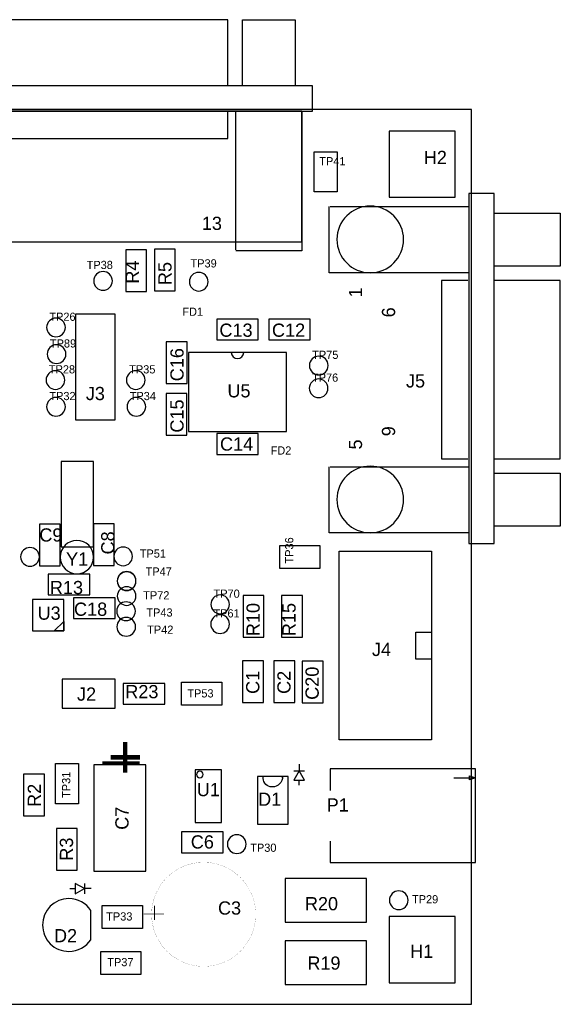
# Model space of a CAD drawing. Extents: x 0 to 140, y 0 to 220.
# Tile 2 of 3: x 58 to 110, y 0 to 95. Entities that reach past the tile are written whole.
import ezdxf
from ezdxf.enums import TextEntityAlignment as Align

# ---------------------------------------------------------------- set-up
doc = ezdxf.new("R2010")
doc.units = 0
for name, color, linetype in [('BOARD_GEOMETRY_OUTLINE', 7, 'CONTINUOUS'), ('PACKAGE_GEOMETRY_ASSEMBLY_TOP', 7, 'CONTINUOUS'), ('REF_DES_ASSEMBLY_TOP', 7, 'CONTINUOUS')]:
    doc.layers.add(name, color=color, linetype=linetype)

msp = doc.modelspace()

# ---------------------------------------------------------------- linework, layer by layer
at = {"layer": 'BOARD_GEOMETRY_OUTLINE'}
msp.add_lwpolyline([(0, 0), (101.000052, 0), (101.000052, 86.000082), (0, 86.000082), (0, 0)], dxfattribs=at)
at = {"layer": 'PACKAGE_GEOMETRY_ASSEMBLY_TOP'}
for points in [[(77.5716, 88.274906), (77.5716, 94.624906), (37.826696, 94.624906), (37.826696, 88.274906)], [(78.9686, 88.274906), (78.9686, 94.624906), (84.0486, 94.624906), (84.0486, 88.274906)], [(78.9686, 88.274906), (78.9686, 94.624906), (84.0486, 94.624906), (84.0486, 88.274906)], [(29.470096, 85.836506), (85.725, 85.836506), (85.725, 88.274906), (29.470096, 88.274906), (29.470096, 85.836506)], [(29.470096, 85.836506), (85.725, 85.836506), (85.725, 88.274906), (29.470096, 88.274906), (29.470096, 85.836506)], [(30.724094, 85.836506), (30.724094, 73.263506), (84.699094, 73.263506), (84.699094, 85.836506), (30.724094, 85.836506)], [(37.826696, 85.734906), (37.826696, 83.194906), (77.5716, 83.194906), (77.5716, 85.734906)], [(37.826696, 85.734906), (37.826696, 83.194906), (77.5716, 83.194906), (77.5716, 85.734906)], [(78.3336, 72.501506), (78.3336, 85.836506), (84.6836, 85.836506), (84.6836, 72.399906), (78.3336, 72.399906)], [(78.3336, 72.501506), (78.3336, 85.836506), (84.6836, 85.836506), (84.6836, 72.399906), (78.3336, 72.399906)], [(93.074998, 77.574902), (99.424998, 77.574902), (99.424998, 83.924902), (93.074998, 83.924902), (93.074998, 77.574902)], [(85.88248, 81.930494), (88.09228, 81.930494), (88.09228, 78.069694), (85.88248, 78.069694), (85.88248, 81.930494)], [(100.736654, 77.929994), (100.736654, 44.274994), (103.175054, 44.274994), (103.175054, 77.929994), (100.736654, 77.929994)], [(87.401654, 76.659994), (100.736654, 76.659994), (100.736654, 70.309994), (87.300054, 70.309994), (87.300054, 76.659994)], [(103.175054, 76.024994), (109.525054, 76.024994), (109.525054, 70.944994), (103.175054, 70.944994)], [(100.635054, 69.573394), (98.095054, 69.573394), (98.095054, 52.428394), (100.635054, 52.428394)], [(103.175054, 52.428394), (109.525054, 52.428394), (109.525054, 69.573394), (103.175054, 69.573394)], [(62.9412, 56.1594), (66.7512, 56.1594), (66.7512, 66.3194), (62.9412, 66.3194), (62.9412, 56.1594)], [(61.570362, 43.95978), (64.670432, 43.95978), (64.670432, 52.159916), (61.570362, 52.159916), (61.570362, 43.95978)], [(87.401654, 51.666394), (100.736654, 51.666394), (100.736654, 45.316394), (87.300054, 45.316394), (87.300054, 51.666394)], [(103.175054, 51.031394), (109.525054, 51.031394), (109.525054, 45.951394), (103.175054, 45.951394)], [(82.569558, 41.882314), (82.569558, 44.092114), (86.430358, 44.092114), (86.430358, 41.882314), (82.569558, 41.882314)], [(97.155, 25.412192), (88.265, 25.412192), (88.265, 43.547792), (97.155, 43.547792), (97.155, 25.412192)], [(61.800232, 38.9001), (58.799984, 38.9001), (58.799984, 35.899852), (61.800232, 35.899852), (61.800232, 38.9001)], [(97.1042, 33.184592), (95.6564, 33.184592), (95.6564, 35.749992), (97.1296, 35.749992), (97.1296, 35.775392)], [(66.736722, 28.459938), (66.736722, 31.253938), (61.656722, 31.253938), (61.656722, 28.459938), (66.736722, 28.459938)], [(73.1266, 28.7528), (73.1266, 30.9626), (76.9874, 30.9626), (76.9874, 28.7528), (73.1266, 28.7528)], [(63.2206, 19.2786), (61.0108, 19.2786), (61.0108, 23.1394), (63.2206, 23.1394), (63.2206, 19.2786)], [(84.440014, 23.07971), (84.440014, 22.44471)], [(74.429874, 17.45996), (76.969874, 17.45996), (76.969874, 22.53996), (74.429874, 22.53996), (74.429874, 17.45996)], [(83.932014, 22.44471), (84.948014, 22.44471)], [(93.386402, 22.6187), (87.417402, 22.6187), (87.417402, 20.5486)], [(101.387402, 13.6271), (101.387402, 22.6187), (93.386402, 22.6187)], [(99.279202, 21.7678), (101.387402, 21.7678), (100.803202, 21.5646), (100.803202, 21.971), (101.387402, 21.7678)], [(84.440014, 21.04771), (84.440014, 21.55571)], [(87.417402, 15.6718), (87.417402, 13.6271), (101.387402, 13.6271)], [(63.79591, 11.622786), (63.79591, 10.606786)], [(62.39891, 11.114786), (62.90691, 11.114786)], [(64.43091, 11.114786), (63.79591, 11.114786)], [(65.505584, 7.287514), (65.505584, 9.497314), (69.366384, 9.497314), (69.366384, 7.287514), (65.505584, 7.287514)], [(64.41821, 6.1976), (64.41821, 9.017)], [(93.074998, 2.074926), (99.424998, 2.074926), (99.424998, 8.424926), (93.074998, 8.424926), (93.074998, 2.074926)], [(65.3669, 2.86766), (65.3669, 5.07746), (69.2277, 5.07746), (69.2277, 2.86766), (65.3669, 2.86766)]]:
    msp.add_lwpolyline(points, dxfattribs=at)
for points in [[(91.262451, 76.710793, 1), (91.262451, 70.30999, 1), (91.262451, 76.710793, 1)], [(66.480942, 69.519798, 1), (64.684662, 69.519798, 1), (66.480942, 69.519798, 1)], [(75.675743, 69.443604, 1), (73.879463, 69.443604, 1), (75.675743, 69.443604, 1)], [(61.959743, 65.0494, 1), (60.163456, 65.0494, 1), (61.959743, 65.0494, 1)], [(62.010544, 62.484001, 1), (60.214256, 62.484001, 1), (62.010544, 62.484001, 1)], [(77.901291, 62.654179, 1), (79.101189, 62.654179, 1)], [(87.215218, 61.389259, 1), (85.418938, 61.389259, 1), (87.215218, 61.389259, 1)], [(61.908943, 59.994801, 1), (60.112656, 59.994801, 1), (61.908943, 59.994801, 1)], [(69.630547, 59.994801, 1), (67.834251, 59.994801, 1), (69.630547, 59.994801, 1)], [(87.198196, 59.200035, 1), (85.401917, 59.200035, 1), (87.198196, 59.200035, 1)], [(61.959743, 57.429401, 1), (60.163456, 57.429401, 1), (61.959743, 57.429401, 1)], [(69.681343, 57.429401, 1), (67.885063, 57.429401, 1), (69.681343, 57.429401, 1)], [(91.262451, 51.717194, 1), (91.262451, 45.316391, 1), (91.262451, 51.717194, 1)], [(64.670433, 42.979847, 1), (61.470535, 42.979847, 1), (64.670433, 42.979847, 1)], [(58.562241, 42.104309, 1), (58.562241, 43.900597, 1), (58.562241, 42.104309, 1)], [(66.617851, 43.04792, 1), (68.414131, 43.04792, 1), (66.617851, 43.04792, 1)], [(68.749161, 40.69334, 1), (66.952881, 40.69334, 1), (68.749161, 40.69334, 1)], [(68.749161, 40.663113, 1), (66.952881, 40.663113, 1), (68.749161, 40.663113, 1)], [(68.749161, 39.235634, 1), (66.952881, 39.235634, 1), (68.749161, 39.235634, 1)], [(77.735687, 38.438835, 1), (75.939392, 38.438835, 1), (77.735687, 38.438835, 1)], [(66.894455, 37.77742, 1), (68.69075, 37.77742, 1), (66.894455, 37.77742, 1)], [(66.912239, 36.27882, 1), (68.708519, 36.27882, 1), (66.912239, 36.27882, 1)], [(77.728317, 36.54298, 1), (75.932037, 36.54298, 1), (77.728317, 36.54298, 1)], [(77.537056, 15.3924, 1), (79.333351, 15.3924, 1), (77.537056, 15.3924, 1)], [(93.101921, 9.99998, 1), (94.898216, 9.99998, 1), (93.101921, 9.99998, 1)], [(64.423546, 9.028938, 0.250772), (62.310009, 10.16, 0.414213), (59.770012, 7.62, 0.414214), (62.310009, 5.08, 0.414214)], [(62.310009, 5.08, 0.250772), (64.423546, 6.211062, 0.250772)]]:
    msp.add_lwpolyline(points, format="xyb", dxfattribs=at)
for points in [[(67.75704, 72.50938), (67.75704, 68.51142), (69.75856, 68.51142), (69.75856, 72.50938)], [(70.52564, 72.56018), (70.52564, 68.56222), (72.52716, 68.56222), (72.52716, 72.56018)], [(80.50022, 65.854834), (76.50226, 65.854834), (76.50226, 63.853314), (80.50022, 63.853314)], [(85.50021, 65.854834), (81.50225, 65.854834), (81.50225, 63.853314), (85.50021, 63.853314)], [(71.658734, 63.65494), (71.658734, 59.65698), (73.660254, 59.65698), (73.660254, 63.65494)], [(73.801224, 62.65418), (73.801224, 55.053992), (83.201256, 55.053992), (83.201256, 62.65418)], [(73.650094, 54.70398), (73.650094, 58.70194), (71.648574, 58.70194), (71.648574, 54.70398)], [(76.50226, 52.853336), (80.50022, 52.853336), (80.50022, 54.854856), (76.50226, 54.854856), (76.50226, 52.853336)], [(59.466734, 46.14164), (59.466734, 42.14368), (61.468254, 42.14368), (61.468254, 46.14164)], [(64.66332, 46.1772), (64.66332, 42.17924), (66.66484, 42.17924), (66.66484, 46.1772)], [(64.31026, 41.3385), (60.3123, 41.3385), (60.3123, 39.33698), (64.31026, 39.33698)], [(66.75628, 39.0779), (62.75832, 39.0779), (62.75832, 37.07638), (66.75628, 37.07638)], [(79.041244, 39.27856), (79.041244, 35.2806), (81.042764, 35.2806), (81.042764, 39.27856)], [(84.747608, 35.284918), (84.747608, 39.282878), (82.746088, 39.282878), (82.746088, 35.284918)], [(61.800232, 36.800028), (61.800232, 35.899852), (60.900056, 35.899852)], [(78.999334, 32.998918), (78.999334, 29.000958), (81.000854, 29.000958), (81.000854, 32.998918)], [(81.999328, 32.998918), (81.999328, 29.000958), (84.000848, 29.000958), (84.000848, 32.998918)], [(84.72424, 32.97936), (84.72424, 28.9814), (86.72576, 28.9814), (86.72576, 32.97936)], [(67.52844, 28.84424), (71.5264, 28.84424), (71.5264, 30.84576), (67.52844, 30.84576), (67.52844, 28.84424)], [(64.699896, 22.999954), (64.699896, 12.799822), (69.70014, 12.799822), (69.70014, 22.999954)], [(57.95264, 22.10816), (57.95264, 18.1102), (59.95416, 18.1102), (59.95416, 22.10816)], [(80.439514, 21.89861), (80.439514, 17.30121), (83.360514, 17.30121), (83.360514, 21.89861)], [(83.932014, 21.55571), (84.948014, 21.55571), (84.440014, 22.44471)], [(63.100712, 12.900914), (63.100712, 16.898874), (61.099192, 16.898874), (61.099192, 12.900914)], [(73.11644, 14.56944), (77.1144, 14.56944), (77.1144, 16.57096), (73.11644, 16.57096), (73.11644, 14.56944)], [(62.90691, 11.622786), (62.90691, 10.606786), (63.79591, 11.114786)], [(90.899996, 12.100052), (83.100164, 12.100052), (83.100164, 7.899908), (90.899996, 7.899908)], [(90.899996, 6.100064), (83.100164, 6.100064), (83.100164, 1.89992), (90.899996, 1.89992)]]:
    msp.add_lwpolyline(points, close=True, dxfattribs=at)
for points, const_width in [([(69.101462, 23.203916), (65.498726, 23.203916)], 0.3048), ([(70.530212, 9.483598), (70.530212, 8.086598)], 0.0762), ([(69.488812, 8.670798), (71.393812, 8.670798), (71.393812, 8.721598)], 0.0762)]:
    msp.add_lwpolyline(points, dxfattribs=dict(at, const_width=const_width))
for points in [[(74.874374, 21.765261, 1), (74.874374, 22.400259, 1)], [(82.839813, 21.88591, -0.414213), (81.849214, 20.89531), (81.798416, 20.895309, -0.414214), (80.985614, 21.70811), (80.985614, 21.91131), (82.712814, 21.91131), (82.712814, 21.88591)]]:
    msp.add_lwpolyline(points, format="xyb", close=True, dxfattribs=at)
at = {"layer": 'PACKAGE_GEOMETRY_ASSEMBLY_TOP', "const_width": 0.009906}
msp.add_lwpolyline([(80.258415, 8.645398, 1), (70.250816, 8.645398, 1), (80.258415, 8.645398, 1)], format="xyb", dxfattribs=at)

# ---------------------------------------------------------------- texts
at = {"layer": 'PACKAGE_GEOMETRY_ASSEMBLY_TOP', "width": 1.02}
msp.add_text('13', height=1.27, dxfattribs=at).set_placement((75.082397, 74.421997))
for s, p in [('1', (90.475054, 68.404994)), ('6', (93.650054, 66.499994)), ('9', (93.650054, 55.069994)), ('5', (90.475054, 53.799994))]:
    msp.add_text(s, height=1.27, rotation=90, dxfattribs=at).set_placement(p, align=Align.CENTER)
at = {"layer": 'PACKAGE_GEOMETRY_ASSEMBLY_TOP', "width": 1.147436}
msp.add_text('+', height=3.9624, rotation=270, dxfattribs=at).set_placement((65.799973, 25.499823))
at = {"layer": 'REF_DES_ASSEMBLY_TOP'}
for s, p in [('TP41', (86.365082, 80.635094)), ('TP38', (64.008003, 70.662804)), ('TP39', (73.990196, 70.815201)), ('TP26', (60.426601, 65.684402)), ('FD1', (73.202797, 66.167)), ('TP89', (60.477402, 63.118999)), ('TP75', (85.682076, 62.024261)), ('TP28', (60.375801, 60.629799)), ('TP35', (68.097397, 60.629799)), ('TP76', (85.665054, 59.835033)), ('TP32', (60.426601, 58.0644)), ('TP34', (68.148201, 58.0644)), ('FD2', (81.686401, 52.832001)), ('TP51', (69.113403, 42.925999)), ('TP47', (69.672203, 41.198799)), ('TP70', (76.202538, 39.073837)), ('TP72', (69.443604, 38.9128)), ('TP43', (69.748398, 37.261799)), ('TP61', (76.195175, 37.177979)), ('TP42', (69.8246, 35.610802)), ('TP53', (73.685402, 29.489401)), ('TP30', (79.730598, 14.6558)), ('TP29', (95.275398, 9.7028)), ('TP33', (65.887604, 8.0518)), ('TP37', (65.989197, 3.6576))]:
    msp.add_text(s, height=0.7874, dxfattribs=at).set_placement(p)
for s, width, p in [('H2', 1.02, (97.519998, 80.749902)), ('J5', 1.02, (95.61322, 59.276742)), ('J3', 1.02, (64.8462, 58.0644)), ('Y1', 1.02, (63.09106, 42.152062)), ('U3', 1.02, (60.4012, 36.957)), ('J4', 1.02, (92.3417, 33.472882)), ('J2', 1.02, (64.00038, 29.177742)), ('U1', 1.02, (75.699874, 19.99996)), ('D1', 1.02, (81.595214, 19.074892)), ('P1', 1.02, (88.134444, 18.525236)), ('C3', 1.02, (77.740002, 8.619998)), ('R20', 1.0196, (86.5759, 9.035542)), ('D2', 1.02, (61.97981, 5.960364)), ('H1', 1.02, (96.20758, 4.458462)), ('R19', 1.0196, (86.81212, 3.328162))]:
    msp.add_text(s, height=1.27, dxfattribs=dict(at, width=width)).set_placement(p, align=Align.CENTER)
for s, width, p in [('R4', 1.024, (69.028816, 69.256401)), ('R5', 1.024, (72.166229, 69.116196)), ('C16', 1.024, (73.323959, 59.87542)), ('C15', 1.024, (73.323959, 54.940201)), ('C8', 1.024, (66.675003, 43.230801)), ('R10', 1.024, (80.63662, 35.379662)), ('R15', 1.024, (84.085938, 35.379662)), ('C20', 1.024, (86.309196, 29.260799)), ('C1', 1.024, (80.603088, 29.828999)), ('C2', 1.024, (83.603081, 29.828999)), ('R2', 1.024, (59.6138, 18.973801)), ('C7', 1.02, (68.033134, 16.77162)), ('R3', 1.024, (62.69939, 13.800074))]:
    msp.add_text(s, height=1.27, rotation=90, dxfattribs=dict(at, width=width)).set_placement(p)
for s, width, p in [('C13', 1.024, (76.763878, 64.151001)), ('C12', 1.024, (81.815941, 64.151001)), ('U5', 1.02, (77.536041, 58.324242)), ('C14', 1.024, (76.822304, 53.211224)), ('C9', 1.024, (59.458858, 44.471081)), ('R13', 1.024, (60.472321, 39.419022)), ('C18', 1.024, (62.79134, 37.336224)), ('R23', 1.024, (67.7164, 29.4132)), ('C6', 1.024, (74.015602, 14.97076))]:
    msp.add_text(s, height=1.27, dxfattribs=dict(at, width=width)).set_placement(p)
for s, p in [('TP36', (83.86496, 42.364914)), ('TP31', (62.433201, 19.8374))]:
    msp.add_text(s, height=0.7874, rotation=90, dxfattribs=at).set_placement(p)

doc.saveas('drawing.dxf')
